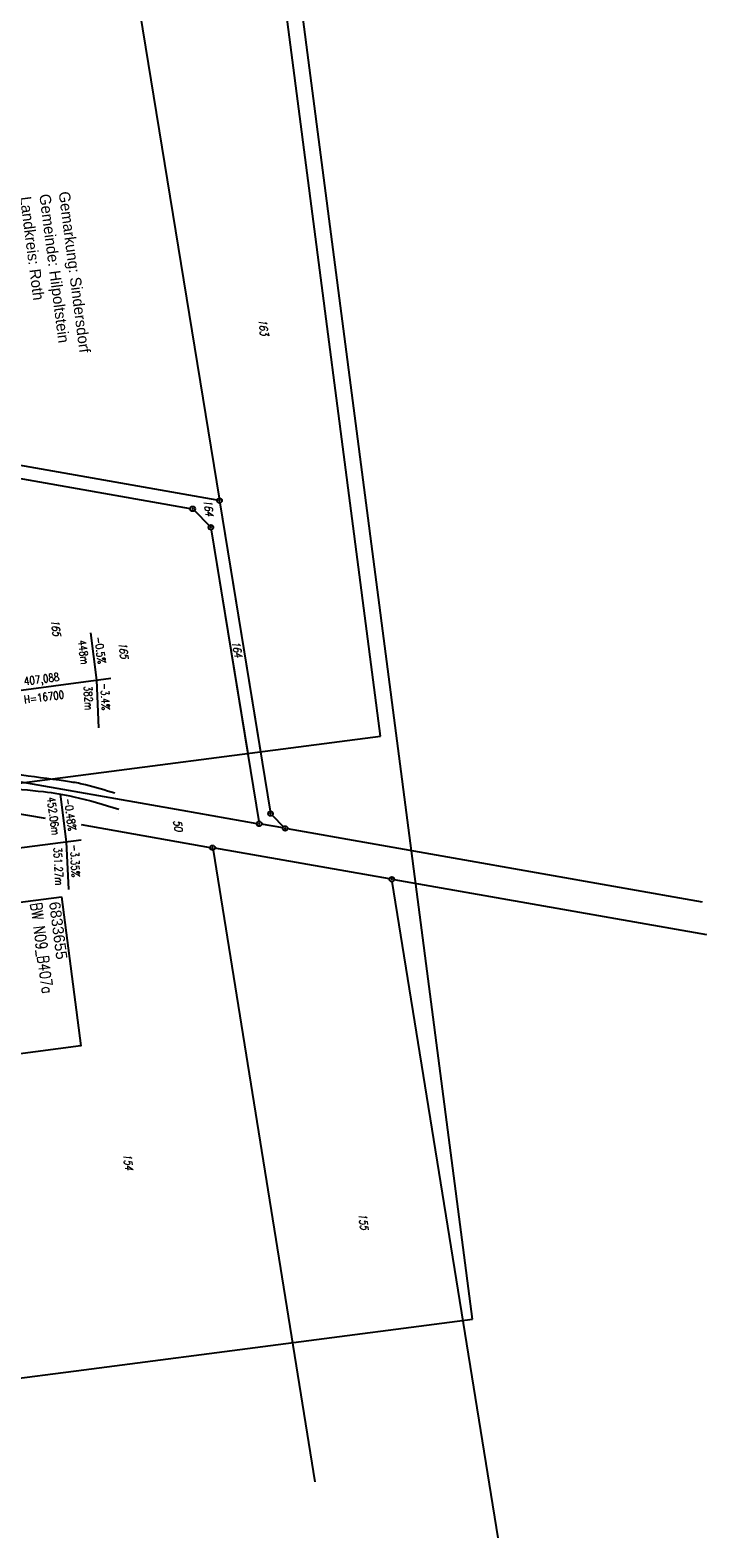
# Model space of a CAD drawing. Extents: x 445979 to 446615, y 447871 to 449065.
# Tile 17 of 47: x 446403 to 446615, y 447871 to 448344. Entities that reach past the tile are written whole.
import ezdxf

# ---------------------------------------------------------------- set-up
doc = ezdxf.new("R2010")
doc.units = 0
doc.header["$LTSCALE"] = 2
doc.header["$MEASUREMENT"] = 0
doc.linetypes.add('AUSGEZOGEN', pattern=[0])
doc.layers.get('0').update_dxf_attribs({"linetype": 'AUSGEZOGEN'})
for name, color, linetype in [('199-FLSTNR', 8, 'AUSGEZOGEN'), ('199-GRENZL', 8, 'AUSGEZOGEN'), ('199-GRENZP', 8, 'AUSGEZOGEN'), ('200-FLSTNR', 8, 'AUSGEZOGEN'), ('200-GRENZL', 8, 'AUSGEZOGEN'), ('200-GRENZP', 8, 'AUSGEZOGEN'), ('BW-SCHRIFT', 250, 'AUSGEZOGEN'), ('DB-Wegboeschungen', 15, 'CONTINUOUS'), ('FBRTOP', 250, 'AUSGEZOGEN'), ('NZ', 250, 'AUSGEZOGEN'), ('Planeinteilung', 250, 'CONTINUOUS'), ('RAHMEN', 7, 'AUSGEZOGEN'), ('SCHRIFT', 7, 'AUSGEZOGEN'), ('STRASSE', 250, 'AUSGEZOGEN')]:
    doc.layers.add(name, color=color, linetype=linetype)
doc.styles.add('ROMANS', font='romans.shx', dxfattribs={"width": 0.8})
doc.styles.add('UNIR-H', font='unir_h.shx', dxfattribs={"width": 0.8})
doc.styles.add('UNIR-O', font='unir_o.shx', dxfattribs={"height": 2.5})

# ---------------------------------------------------------------- blocks, each defined once
blk = doc.blocks.new('1135420')
for p, q in [((1135, 420), (0, 420)), ((1135, 297), (1135, 420)), ((1135, 0), (1135, 297))]:
    blk.add_line(p, q)
at = {"layer": 'RAHMEN'}
for p, q in [((950, 415), (25, 415)), ((950, 5), (950, 415))]:
    blk.add_line(p, q, dxfattribs=at)
blk = doc.blocks.new('GST')
at = {"color": 0}
blk.add_circle((0, 0), 0.75, dxfattribs=at)
blk.add_point((0, 0), dxfattribs=at)

msp = doc.modelspace()

# ---------------------------------------------------------------- linework, layer by layer
at = {"layer": '199-GRENZL'}
for p, q in [((446423.65, 448433.2), (446462.1, 448197.37)), ((446461.48, 448196.76), (446351.75, 448216.15)), ((446352.27, 448211.98), (446453.04, 448194.17)), ((446454.31, 448193.51), (446458.98, 448188.77)), ((446462.34, 448195.89), (446475.07, 448117.8)), ((446459.63, 448187.5), (446471.08, 448117.28))]:
    msp.add_line(p, q, dxfattribs=at)
at = {"layer": '200-GRENZL'}
for p, q in [((446457.15, 448190.62), (446458.98, 448188.77)), ((446459.63, 448187.5), (446474.56, 448095.97)), ((446463.07, 448191.4), (446478.1, 448099.18)), ((446366.34, 448114.33), (446450.38, 448099.52)), ((446367.67, 448103.96), (446407.48, 448096.96)), ((446450.38, 448099.52), (446473.94, 448095.36)), ((446478.75, 448097.91), (446482.28, 448094.33)), ((446418.81, 448094.97), (446459.3, 448087.85)), ((446482.07, 448093.93), (446475.42, 448095.1)), ((446613.77, 448070.71), (446483.55, 448093.67)), ((446460.16, 448086.98), (446492.15, 447888.84)), ((446515.5, 448077.97), (446460.78, 448087.59)), ((446549.59, 447871.27), (446516.36, 448077.1)), ((446615.11, 448060.46), (446516.98, 448077.71))]:
    msp.add_line(p, q, dxfattribs=at)
at = {"layer": 'BW-SCHRIFT'}
msp.add_lwpolyline([(446412.62, 448072.37), (446418.71, 448025.57), (446381.45, 448020.72), (446375.36, 448067.52)], close=True, dxfattribs=at)
at = {"layer": 'DB-Wegboeschungen', "linetype": 'Continuous'}
msp.add_lwpolyline([(446430.51, 448098.51), (446430.46, 448098.46)], dxfattribs=at)
at = {"layer": 'FBRTOP', "const_width": 0.5}
for points in [[(446307.97, 448414.63, 0.000001), (446312.81, 448377.44, -0.000001), (446317.65, 448340.25), (446324.1, 448290.67), (446343.46, 448141.93, -0.000003), (446347.78, 448108.74, 0.000004)], [(446280.2, 448411.01, 0.000001), (446285.04, 448373.83, -0.000001), (446289.88, 448336.64), (446296.34, 448287.06), (446297.94, 448274.7, -0.000004)]]:
    msp.add_lwpolyline(points, format="xyb", dxfattribs=at)
at = {"layer": 'FBRTOP'}
for points in [[(446298.19, 448239.42, 0.000002), (446300.71, 448220.06, -0.000009)], [(446287.08, 448333.75, -0.000007), (446289.69, 448313.68, -0.000039)], [(446290.38, 448308.33, -0.000011), (446292.92, 448288.79, -0.001957)]]:
    msp.add_lwpolyline(points, format="xyb", dxfattribs=at)
at = {"layer": 'NZ'}
for p, q in [((446421.68, 448155.16), (446423.63, 448140.29)), ((446388.42, 448135.67), (446428.12, 448140.88)), ((446423.63, 448140.29), (446424.28, 448125.3)), ((446412.18, 448104.49), (446414.13, 448089.62)), ((446384.7, 448085.76), (446418.81, 448090.23)), ((446414.13, 448089.62), (446414.77, 448074.63))]:
    msp.add_line(p, q, dxfattribs=at)
at = {"layer": 'STRASSE'}
for points in [[(446429.39, 448104.83, 0.012318), (446420.19, 448107.44, 0.026164), (446415.77, 448108.33, 0.003952), (446400.23, 448110.49, 0.013437), (446395.64, 448110.97, 0.012817), (446390.93, 448111.21, 0.004272), (446376.8, 448111.45, 0.02669), (446372.93, 448111.27, 0.012231), (446363.1, 448110.01)], [(446363.71, 448104.97, -0.01454), (446374.32, 448106.41, -0.022601), (446379.22, 448106.71, -0.002125), (446389.46, 448106.82, -0.0096), (446391.72, 448106.79, -0.015962), (446393.45, 448106.68, -0.00203), (446407.01, 448105.33, -0.031466), (446416.45, 448103.74, -0.020503), (446430.61, 448099.82)]]:
    msp.add_lwpolyline(points, format="xyb", dxfattribs=at)

# ---------------------------------------------------------------- block references
at = {"layer": '199-GRENZP', "rotation": 277.4163262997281}
for p in [(446462.22, 448196.63), (446453.78, 448194.04), (446459.51, 448188.24)]:
    msp.add_blockref('GST', p, dxfattribs=at)
at = {"layer": '200-GRENZP', "rotation": 277.4472801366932}
for p in [(446459.51, 448188.24), (446478.22, 448098.44), (446474.68, 448095.23), (446482.81, 448093.8), (446460.04, 448087.72), (446516.24, 448077.84)]:
    msp.add_blockref('GST', p, dxfattribs=at)
at = {"layer": 'Planeinteilung', "linetype": 'Continuous', "rotation": 277.4163263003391}
msp.add_blockref('1135420', (445978.58, 449011.19), dxfattribs=at)

# ---------------------------------------------------------------- texts
at = {"layer": '199-FLSTNR', "style": 'ROMANS', "oblique": 15, "width": 0.8}
for s, p in [('163', (446474.44, 448253.37)), ('164', (446457.21, 448196.73)), ('165', (446409.3, 448159.13))]:
    msp.add_text(s, height=2.5, rotation=277.4163, dxfattribs=at).set_placement(p)
at = {"layer": '200-FLSTNR', "style": 'ROMANS', "oblique": 15, "width": 0.8}
for s, rotation, p in [('165', 277.4473, (446430.52, 448152.05)), ('164', 281.2044, (446465.99, 448152.31)), ('50', 277.4473, (446447.72, 448096.25)), ('154', 277.4473, (446431.96, 447991.59)), ('155', 277.4473, (446505.82, 447972.88))]:
    msp.add_text(s, height=2.5, rotation=rotation, dxfattribs=at).set_placement(p)
at = {"layer": 'BW-SCHRIFT', "style": 'ROMANS', "width": 0.8}
msp.add_text('BW N09_B407a', height=3.5, rotation=277.3985, dxfattribs=at).set_placement((446402.88, 448070.22))
at = {"layer": 'BW-SCHRIFT', "style": 'UNIR-O'}
msp.add_text('6833655', height=3.5, rotation=277.3985, dxfattribs=at).set_placement((446408.7, 448070.57))
at = {"layer": 'NZ', "style": 'ROMANS', "width": 0.8}
for s, rotation, p in [('448m', 277.4696, (446417.78, 448152.71)), ('-0.5%%%', 277.4696, (446422.96, 448153.78)), ('km 407,088', 7.4696, (446395.66, 448137.98)), ('H=16700', 7.4696, (446401, 448132.95)), ('382m', 272.4696, (446419.67, 448138.47)), ('-3.4%%%', 272.4696, (446424.9, 448139.38)), ('452.06m', 277.4696, (446408.09, 448103.42)), ('-0.48%', 277.4696, (446413.45, 448103.11)), ('-3.35%', 272.4696, (446415.4, 448088.71)), ('351.27m', 272.4696, (446410.16, 448087.8))]:
    msp.add_text(s, height=2.5, rotation=rotation, dxfattribs=at).set_placement(p)
at = {"layer": 'SCHRIFT', "style": 'UNIR-H'}
for s, p in [('Landkreis: Roth', (446399.57, 448291.77)), ('Gemeinde: Hilpoltstein', (446405.64, 448292.57)), ('Gemarkung: Sindersdorf', (446411.71, 448293.36))]:
    msp.add_text(s, height=3.5, rotation=277.4163, dxfattribs=at).set_placement(p)

doc.saveas('drawing.dxf')
